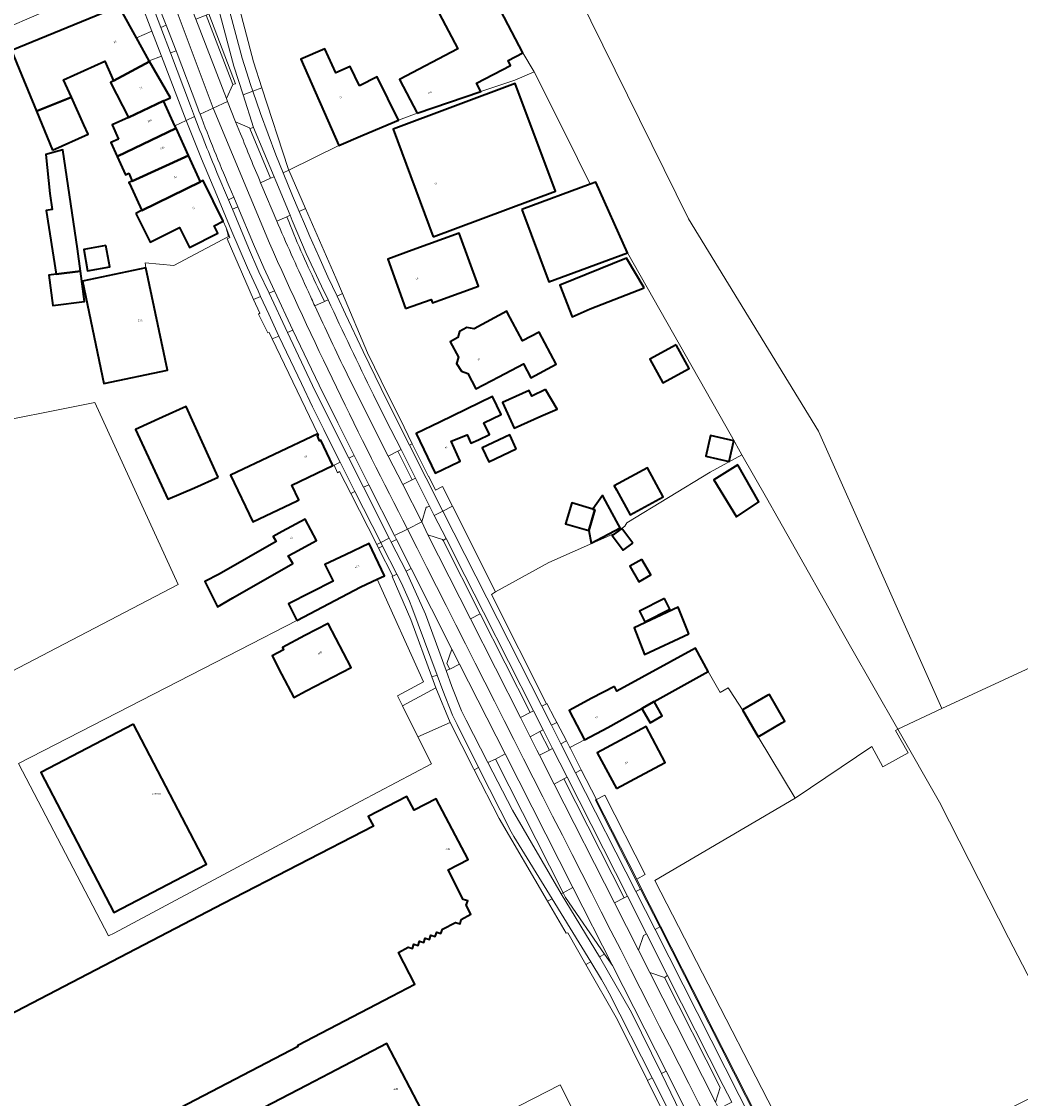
# Model space of a CAD drawing. Header units: metres. Extents: x 197700 to 204338, y 317132 to 325229.
# Tile 22 of 256: x 198759 to 198950, y 318695 to 318902. Entities that reach past the tile are written whole.
import ezdxf
from ezdxf.enums import TextEntityAlignment as Align

# ---------------------------------------------------------------- set-up
doc = ezdxf.new("R2010")
doc.units = ezdxf.units.M
for name, color, linetype, lineweight in [('B-WE-GR-BEPLANTING_CULTUUR_HEESTERS-GV', 90, 'Continuous', 18), ('B-WE-GR-FRUITTEELT-GV', 40, 'Continuous', 13), ('B-WE-GR-GRAS-GV', 60, 'Continuous', 13), ('B-WE-IE-TERREINAFSCHEIDING_KUNSTMATIG_HEKWERK-G', 20, 'IE-TERREINAFSCHEIDING-KUNSTMATIG', 18), ('B-WE-OG-BEBOUWING-GV', 7, 'Continuous', 35), ('B-WE-OG-BEBOUWING-T18', 10, 'Continuous', 18), ('B-WE-OG-TERREIN_ERF-GV', 7, 'Continuous', 18), ('B-WE-VH-VERHARDING_ASFALT-GV', 252, 'Continuous', 18), ('B-WE-VH-VERHARDING_BETONSTRAATSTEEN-GV', 252, 'Continuous', 18), ('B-WE-VH-VERHARDING_GESLOTEN-GV', 252, 'Continuous', 18), ('B-WE-VH-VERHARDING_OPEN-GV', 252, 'Continuous', 18), ('B-WE-VH-VERHARDING_TEGEL-GV', 252, 'Continuous', 18)]:
    doc.layers.add(name, color=color, linetype=linetype, lineweight=lineweight)
doc.styles.add('NLCS-ISO-M200-T18', font='NLCS-ISO.ttf', dxfattribs={"height": 0.36})
doc.linetypes.add('IE-TERREINAFSCHEIDING-KUNSTMATIG', pattern='A,4,[82,NLCS.SHX,S=0.75,R=90,X=0,Y=0],4,-2', length=10)

msp = doc.modelspace()

# ---------------------------------------------------------------- linework, layer by layer
at = {"layer": 'B-WE-GR-BEPLANTING_CULTUUR_HEESTERS-GV'}
for points in [[(198784.564, 318906.689), (198783.583, 318906.319), (198785.615, 318900.899), (198786.635, 318901.336)], [(198802.649, 318881.649), (198802.72, 318881.479), (198803.409, 318881.722), (198801.402, 318887.943), (198799.627, 318893.444), (198796.758, 318904.276), (198794.847, 318903.5), (198799.929, 318890.095), (198799.639, 318889.986), (198799.413, 318889.974), (198798.202, 318887.288), (198798.433, 318886.693), (198799.963, 318882.76)], [(198800.406, 318866.47), (198799.369, 318866.024), (198802.473, 318858.641), (198804.446, 318854.045), (198806.382, 318849.917), (198807.453, 318850.351), (198805.409, 318854.771), (198803.429, 318859.339)], [(198810.921, 318842.814), (198809.893, 318842.378), (198814.727, 318832.192), (198818.301, 318824.992), (198821.687, 318818.282), (198822.674, 318818.774), (198819.556, 318825.024), (198815.984, 318832.254)], [(198830.448, 318803.423), (198825.505, 318813.184), (198824.497, 318812.689), (198829.428, 318802.906), (198829.79, 318802.189), (198830.819, 318802.69)], [(198839.739, 318802.507), (198840.33, 318802.838), (198838.053, 318807.276), (198837.124, 318809.085), (198836.715, 318808.893), (198836.492, 318808.855), (198835.649, 318806.058), (198836.85, 318803.602), (198839.637, 318802.708)], [(198836.352, 318788.352), (198840.316, 318777.577), (198841.057, 318777.801), (198840.492, 318778.918), (198841.408, 318781.664), (198833.653, 318797.093), (198832.645, 318796.583)], [(198853.025, 318750.748), (198862.388, 318734.714), (198862.796, 318734.927), (198849.766, 318760.575), (198848.349, 318759.91)], [(198882.198, 318718.671), (198882.79, 318719.043), (198878.772, 318727.04), (198878.153, 318726.706), (198877.241, 318723.883), (198879.4, 318719.636)], [(198872.227, 318720.985), (198870.72, 318723.173), (198869.753, 318722.63), (198875.865, 318711.945), (198881.623, 318700.284), (198882.488, 318700.715)]]:
    msp.add_lwpolyline(points, close=True, dxfattribs=at)
for points in [[(198793.146, 318884.278), (198792.936, 318884.827), (198792.725, 318885.382), (198788.545, 318896.399), (198787.462, 318895.994), (198791.311, 318885.832), (198791.699, 318884.812), (198792.089, 318883.795)], [(198796.4, 318873.088), (198798.612, 318867.825), (198799.604, 318868.363)], [(198799.604, 318868.363), (198798.743, 318870.393)]]:
    msp.add_lwpolyline(points, dxfattribs=at)
for points in [[(198792.089, 318883.795, 0.0075129), (198796.4, 318873.088)], [(198798.743, 318870.393, -0.0088939), (198793.146, 318884.278)]]:
    msp.add_lwpolyline(points, format="xyb", dxfattribs=at)
at = {"layer": 'B-WE-GR-FRUITTEELT-GV'}
msp.add_lwpolyline([(198752.539, 318775.071), (198788.955, 318794.075), (198772.966, 318828.984), (198749.19, 318824.212)], close=True, dxfattribs=at)
at = {"layer": 'B-WE-GR-GRAS-GV'}
for points in [[(198836.293, 319102.72), (198776.394, 319078.033), (198771.745, 319076.117), (198751.306, 319065.6), (198786.678, 318972.495), (198802.727, 318985.177), (198804.736, 318988.525), (198815.799, 318992.376), (198844.08, 318938.927), (198850.194, 318938.456), (198851.652, 318935.499), (198886.8, 318864.205), (198911.694, 318823.468), (198935.378, 318770.25), (199017.754, 318808.356), (198937.21, 318976.302), (198908.469, 319036.231), (198875.727, 319112.034)], [(198953.535, 318715.895), (198948.168, 318726.297), (198934.923, 318752.309), (198926.897, 318766.327), (198926.499, 318766.058), (198928.884, 318761.733), (198924.077, 318759.083), (198921.935, 318762.968), (198907.271, 318753.043), (198880.362, 318737.286), (198912.236, 318675.263), (198960.484, 318699.652), (198959.922, 318701.001), (198961.65, 318701.817)]]:
    msp.add_lwpolyline(points, close=True, dxfattribs=at)
at = {"layer": 'B-WE-IE-TERREINAFSCHEIDING_KUNSTMATIG_HEKWERK-G'}
for points in [[(198855.066, 318896.015), (198857.211, 318892.346)], [(198853.479, 318890.746), (198857.211, 318892.346)], [(198857.211, 318892.346), (198863.056, 318880.655)], [(198846.988, 318888.571), (198853.479, 318890.746)], [(198831.19, 318883.115), (198834.777, 318884.444)], [(198863.056, 318880.655), (198867.952, 318870.85)], [(198810.184, 318873.495), (198819.751, 318878.227)], [(198788.126, 318855.249), (198798.606, 318860.817)], [(198798.606, 318860.817), (198798.156, 318862.476)], [(198875.091, 318857.634), (198895.035, 318822.467)], [(198782.783, 318854.79), (198782.638, 318855.738)], [(198782.638, 318855.738), (198788.126, 318855.249)], [(198895.035, 318822.467), (198897.03, 318818.939)], [(198897.03, 318818.939), (198901.723, 318810.642)], [(198901.723, 318810.642), (198903.964, 318806.681)], [(198935.378, 318770.25), (199017.754, 318808.356)], [(198903.964, 318806.681), (198917.829, 318782.167)], [(198835.965, 318775.355), (198827.13, 318795.061)], [(198800.757, 318781.494), (198811.735, 318787.142)], [(198758.369, 318759.72), (198800.757, 318781.494)], [(198926.897, 318766.327), (198917.829, 318782.167)], [(198830.997, 318772.689), (198835.965, 318775.355)], [(198831.956, 318770.771), (198830.997, 318772.689)], [(198834.919, 318764.847), (198831.956, 318770.771)], [(198926.897, 318766.327), (198935.378, 318770.25)], [(198926.897, 318766.327), (198934.923, 318752.309)], [(198837.504, 318759.678), (198834.919, 318764.847)], [(198823.961, 318752.483), (198837.504, 318759.678)], [(198776.676, 318727.204), (198823.961, 318752.483)], [(198934.923, 318752.309), (198948.168, 318726.297)], [(198948.168, 318726.297), (198953.535, 318715.895)], [(198839.23, 318686.292), (198862.192, 318698.108)], [(198862.192, 318698.108), (198869.33, 318683.955)]]:
    msp.add_lwpolyline(points, dxfattribs=at)
at = {"layer": 'B-WE-OG-BEBOUWING-GV'}
for points in [[(198834.777, 318884.444), (198846.988, 318888.571), (198846.152, 318890.174), (198852.691, 318893.588), (198852.247, 318894.543), (198855.066, 318896.015), (198848.643, 318908.316), (198848.221, 318908.173), (198846.694, 318911.454), (198837.198, 318907.033), (198842.561, 318896.763), (198831.39, 318890.93)], [(198768.515, 318887.489), (198767.004, 318890.86), (198774.913, 318894.405), (198776.59, 318890.665), (198783.461, 318894.368), (198783.406, 318894.464), (198780.963, 318898.906), (198778.037, 318904.227), (198777.647, 318904.937), (198777.141, 318904.729), (198756.995, 318896.447), (198758.896, 318891.822), (198761.782, 318884.8)], [(198823.738, 318889.717), (198821.922, 318893.424), (198819.211, 318892.188), (198817.076, 318896.794), (198812.496, 318894.788), (198819.751, 318878.227), (198824.331, 318880.233), (198831.19, 318883.115), (198827.141, 318891.383)], [(198787.467, 318887.374), (198783.461, 318894.368), (198776.59, 318890.665), (198775.978, 318890.353), (198779.433, 318883.593), (198786.17, 318886.78)], [(198837.874, 318860.742), (198861.288, 318869.504), (198853.577, 318890.109), (198830.163, 318881.346)], [(198764.849, 318877.338), (198771.69, 318880.405), (198770.891, 318882.188), (198768.515, 318887.489), (198761.782, 318884.8)], [(198777.518, 318879.458), (198776.066, 318878.808), (198777.258, 318876.148), (198788.563, 318881.541), (198788.332, 318882.046), (198786.17, 318886.78), (198779.433, 318883.593), (198776.295, 318882.186)], [(198779.484, 318872.923), (198780.152, 318871.431), (198790.932, 318876.356), (198788.563, 318881.541), (198777.258, 318876.148), (198778.849, 318872.599)], [(198769.652, 318858.399), (198766.824, 318877.402), (198763.582, 318876.49), (198764.349, 318869.007), (198764.777, 318865.945), (198763.643, 318865.783), (198765.595, 318853.557), (198770.211, 318854.172)], [(198780.152, 318871.431), (198779.5, 318871.14), (198779.603, 318870.938), (198781.983, 318865.785), (198793.247, 318871.287), (198790.932, 318876.356)], [(198780.85, 318865.211), (198781.372, 318864.166), (198783.609, 318859.695), (198789.242, 318862.513), (198791.144, 318858.712), (198796.566, 318861.425), (198795.851, 318862.855), (198797.598, 318863.729), (198793.74, 318871.531), (198793.247, 318871.287), (198781.983, 318865.785), (198781.671, 318865.631)], [(198854.864, 318865.97), (198860.022, 318852.086), (198875.091, 318857.634), (198869.021, 318871.215), (198867.952, 318870.85)], [(198832.573, 318846.961), (198837.483, 318848.732), (198837.714, 318848.093), (198839.125, 318848.601), (198846.56, 318851.278), (198842.856, 318861.412), (198833.848, 318858.164), (198829.144, 318856.468)], [(198775.118, 318859.086), (198770.847, 318858.306), (198771.6, 318854.179), (198775.871, 318854.958)], [(198878.292, 318850.924), (198874.928, 318856.633), (198862.104, 318851.467), (198864.509, 318845.401), (198867.937, 318846.895)], [(198770.593, 318852.22), (198774.729, 318832.597), (198786.919, 318835.166), (198782.783, 318854.79)], [(198765.595, 318853.557), (198764.133, 318853.362), (198764.901, 318847.55), (198770.981, 318848.354), (198770.211, 318854.172)], [(198850.447, 318833.883), (198855.173, 318836.344), (198856.567, 318833.705), (198861.428, 318836.275), (198858.167, 318842.445), (198854.964, 318840.753), (198852.109, 318846.155), (198851.947, 318846.462), (198845.679, 318843.062), (198844.324, 318843.35), (198842.914, 318842.545), (198842.602, 318841.393), (198841.092, 318840.574), (198842.699, 318837.654), (198842.32, 318836.445), (198843.259, 318834.937), (198844.467, 318834.542), (198846.013, 318831.574)], [(198884.413, 318840.027), (198879.39, 318837.294), (198881.874, 318832.728), (198886.898, 318835.461)], [(198839.114, 318825.208), (198834.574, 318823.012), (198838.257, 318815.397), (198842.758, 318817.575), (198843.031, 318817.707), (198841.296, 318821.529), (198844.358, 318822.76), (198845.077, 318821.168), (198846.505, 318821.82), (198848.662, 318822.839), (198847.586, 318825.062), (198850.86, 318826.646), (198849.195, 318830.086)], [(198859.403, 318831.437), (198856.757, 318830.18), (198856.259, 318831.284), (198851.148, 318828.976), (198853.371, 318824.055), (198858.481, 318826.363), (198861.586, 318827.667)], [(198796.642, 318814.642), (198790.515, 318828.217), (198785.957, 318826.16), (198780.788, 318823.75), (198786.958, 318810.44), (198792.085, 318812.585)], [(198815.886, 318822.662), (198815.747, 318822.956), (198798.995, 318815.034), (198803.29, 318806.051), (198811.775, 318810.122), (198812.091, 318810.273), (198810.762, 318813.103), (198818.625, 318816.871), (198816.329, 318821.726), (198816.085, 318821.61), (198815.642, 318822.547)], [(198853.758, 318820.092), (198852.534, 318822.772), (198847.238, 318820.27), (198848.519, 318817.557)], [(198893.501, 318822.045), (198891.025, 318822.592), (198890.15, 318818.635), (198894.605, 318817.65), (198894.977, 318819.332), (198895.48, 318821.607)], [(198872.997, 318812.173), (198875.582, 318807.422), (198881.944, 318810.883), (198878.938, 318816.408), (198872.576, 318812.946)], [(198896.273, 318816.969), (198891.634, 318814.131), (198895.996, 318807.002), (198900.27, 318809.883)], [(198867.677, 318804.382), (198868.859, 318808.368), (198868.456, 318808.488), (198864.416, 318809.687), (198863.233, 318805.7)], [(198867.677, 318804.382), (198868.157, 318801.987), (198873.695, 318804.937), (198873.382, 318805.509), (198870.485, 318810.806), (198870.321, 318811.107), (198868.456, 318808.488), (198868.859, 318808.368)], [(198799.416, 318791.474), (198810.912, 318798.073), (198810.072, 318799.554), (198811.102, 318800.108), (198815.5, 318802.474), (198813.294, 318806.574), (198808.891, 318804.205), (198807.153, 318803.27), (198807.716, 318802.288), (198796.804, 318796.025), (198794.102, 318794.651), (198796.489, 318789.794)], [(198876.096, 318801.963), (198874.045, 318804.784), (198872.188, 318803.433), (198874.239, 318800.613)], [(198811.735, 318787.142), (198824.002, 318793.573), (198827.13, 318795.061), (198828.517, 318795.72), (198825.585, 318801.889), (198821.069, 318799.742), (198817.092, 318797.851), (198818.701, 318794.693), (198810.116, 318790.319)], [(198877.873, 318798.871), (198875.551, 318797.536), (198877.246, 318794.587), (198879.568, 318795.922)], [(198882.177, 318791.365), (198877.388, 318788.92), (198878.419, 318786.9), (198883.209, 318789.345)], [(198886.83, 318784.616), (198884.839, 318789.73), (198876.363, 318785.741), (198878.354, 318780.626)], [(198808.798, 318776.834), (198811.114, 318772.403), (198813.528, 318773.665), (198822.113, 318778.153), (198817.688, 318786.569), (198813.263, 318784.242), (198808.936, 318781.967), (198809.166, 318781.525), (198806.949, 318780.372)], [(198872.58, 318774.502), (198868.29, 318772.222), (198863.897, 318769.888), (198866.887, 318764.262), (198871.302, 318766.608), (198877.878, 318770.282), (198880.211, 318771.585), (198890.592, 318777.384), (198888.146, 318781.844), (198873.084, 318773.583)], [(198897.144, 318769.986), (198900.13, 318764.842), (198904.718, 318767.505), (198905.287, 318767.836), (198902.301, 318772.98), (198902.028, 318772.822)], [(198877.878, 318770.282), (198879.425, 318767.543), (198881.757, 318768.846), (198880.211, 318771.585)], [(198780.38, 318767.274), (198762.619, 318758.017), (198776.636, 318731.141), (198794.389, 318740.397)], [(198872.964, 318754.928), (198877.372, 318757.287), (198882.323, 318759.937), (198878.693, 318766.785), (198873.715, 318764.12), (198869.307, 318761.76)], [(198844.403, 318676.345), (198839.23, 318686.292), (198828.985, 318705.994), (198817.992, 318700.277), (198813.556, 318697.969), (198797.204, 318689.466), (198810.316, 318664.254), (198812.623, 318659.818), (198833.412, 318670.629)]]:
    msp.add_lwpolyline(points, close=True, dxfattribs=at)
msp.add_lwpolyline([(198784.759, 318691.289), (198811.986, 318705.498), (198811.889, 318705.7), (198829.901, 318715.084), (198834.338, 318717.389), (198831.168, 318723.49), (198833.031, 318724.514), (198833.854, 318724.251), (198834.156, 318725.072), (198834.941, 318724.82), (198835.224, 318725.661), (198836.05, 318725.388), (198836.327, 318726.226), (198837.156, 318725.958), (198837.424, 318726.794), (198838.234, 318726.533), (198838.523, 318727.365), (198839.344, 318727.093), (198839.626, 318727.932), (198842.144, 318729.215), (198842.991, 318728.979), (198843.227, 318729.827), (198845.096, 318730.79), (198844.196, 318732.533), (198844.465, 318733.39), (198843.626, 318733.654), (198840.704, 318739.302), (198844.528, 318741.285), (198838.45, 318752.963), (198834.184, 318750.753), (198832.795, 318753.404), (198825.401, 318749.547), (198826.4, 318747.707), (198797.63, 318732.875), (198734.926, 318700.187)], dxfattribs=at)
at = {"layer": 'B-WE-OG-TERREIN_ERF-GV'}
for points in [[(198848.643, 318908.316), (198855.066, 318896.015), (198857.211, 318892.346), (198863.056, 318880.655), (198867.952, 318870.85), (198869.021, 318871.215), (198875.091, 318857.634), (198895.035, 318822.467), (198897.03, 318818.939), (198901.723, 318810.642), (198903.964, 318806.681), (198917.829, 318782.167), (198926.897, 318766.327), (198935.378, 318770.25), (198911.694, 318823.468), (198886.8, 318864.205), (198851.652, 318935.499), (198845.772, 318932.695), (198837.869, 318928.863), (198838.107, 318928.41)], [(198852.691, 318893.588), (198846.152, 318890.174), (198846.988, 318888.571), (198853.479, 318890.746), (198857.211, 318892.346), (198855.066, 318896.015), (198852.247, 318894.543)], [(198846.988, 318888.571), (198834.777, 318884.444), (198831.19, 318883.115), (198824.331, 318880.233), (198819.751, 318878.227), (198810.184, 318873.495), (198813.385, 318866.164), (198819.204, 318852.836), (198820.472, 318849.835), (198825.26, 318838.501), (198826.589, 318835.708), (198827.885, 318833.077), (198832.288, 318824.197), (198833.837, 318821.053), (198836.952, 318814.729), (198837.033, 318814.734), (198838.293, 318812.144), (198839.615, 318812.862), (198841.536, 318809.041), (198849.796, 318792.608), (198860.013, 318798.234), (198872.842, 318803.977), (198874.594, 318805.218), (198874.947, 318805.881), (198890.958, 318815.613), (198897.03, 318818.939), (198895.035, 318822.467), (198875.091, 318857.634), (198860.022, 318852.086), (198854.864, 318865.97), (198867.952, 318870.85), (198863.056, 318880.655), (198857.211, 318892.346), (198853.479, 318890.746)], [(198861.288, 318869.504), (198837.874, 318860.742), (198830.163, 318881.346), (198853.577, 318890.109)], [(198837.483, 318848.732), (198832.573, 318846.961), (198829.144, 318856.468), (198833.848, 318858.164), (198842.856, 318861.412), (198846.56, 318851.278), (198839.125, 318848.601), (198837.714, 318848.093)], [(198775.118, 318859.086), (198775.871, 318854.958), (198771.6, 318854.179), (198770.847, 318858.306)], [(198874.928, 318856.633), (198878.292, 318850.924), (198867.937, 318846.895), (198864.509, 318845.401), (198862.104, 318851.467)], [(198774.729, 318832.597), (198770.593, 318852.22), (198782.783, 318854.79), (198786.919, 318835.166)], [(198770.211, 318854.172), (198770.981, 318848.354), (198764.901, 318847.55), (198764.133, 318853.362), (198765.595, 318853.557)], [(198855.173, 318836.344), (198850.447, 318833.883), (198846.013, 318831.574), (198844.467, 318834.542), (198843.259, 318834.937), (198842.32, 318836.445), (198842.699, 318837.654), (198841.092, 318840.574), (198842.602, 318841.393), (198842.914, 318842.545), (198844.324, 318843.35), (198845.679, 318843.062), (198851.947, 318846.462), (198852.109, 318846.155), (198854.964, 318840.753), (198858.167, 318842.445), (198861.428, 318836.275), (198856.567, 318833.705)], [(198884.413, 318840.027), (198886.898, 318835.461), (198881.874, 318832.728), (198879.39, 318837.294)], [(198834.574, 318823.012), (198839.114, 318825.208), (198849.195, 318830.086), (198850.86, 318826.646), (198847.586, 318825.062), (198848.662, 318822.839), (198846.505, 318821.82), (198845.077, 318821.168), (198844.358, 318822.76), (198841.296, 318821.529), (198843.031, 318817.707), (198842.758, 318817.575), (198838.257, 318815.397)], [(198859.403, 318831.437), (198861.586, 318827.667), (198858.481, 318826.363), (198853.371, 318824.055), (198851.148, 318828.976), (198856.259, 318831.284), (198856.757, 318830.18)], [(198788.955, 318794.075), (198752.539, 318775.071), (198749.19, 318824.212), (198772.966, 318828.984)], [(198790.515, 318828.217), (198796.642, 318814.642), (198792.085, 318812.585), (198786.958, 318810.44), (198780.788, 318823.75), (198785.957, 318826.16)], [(198853.758, 318820.092), (198848.519, 318817.557), (198847.238, 318820.27), (198852.534, 318822.772)], [(198893.501, 318822.045), (198895.48, 318821.607), (198894.977, 318819.332), (198894.605, 318817.65), (198890.15, 318818.635), (198891.025, 318822.592)], [(198868.29, 318772.222), (198872.58, 318774.502), (198873.084, 318773.583), (198888.146, 318781.844), (198890.592, 318777.384), (198892.864, 318773.306), (198894.398, 318774.251), (198894.792, 318773.67), (198897.144, 318769.986), (198902.028, 318772.822), (198902.301, 318772.98), (198905.287, 318767.836), (198904.718, 318767.505), (198900.13, 318764.842), (198907.271, 318753.043), (198921.935, 318762.968), (198924.077, 318759.083), (198928.884, 318761.733), (198926.499, 318766.058), (198926.897, 318766.327), (198917.829, 318782.167), (198903.964, 318806.681), (198901.723, 318810.642), (198897.03, 318818.939), (198890.958, 318815.613), (198874.947, 318805.881), (198874.594, 318805.218), (198872.842, 318803.977), (198860.013, 318798.234), (198849.796, 318792.608), (198849.017, 318792.131), (198859.584, 318771.171), (198859.644, 318771.227), (198861.127, 318768.436), (198861.57, 318767.587), (198863.42, 318764.041), (198864.07, 318762.796), (198866.887, 318764.262), (198863.897, 318769.888)], [(198872.997, 318812.173), (198872.576, 318812.946), (198878.938, 318816.408), (198881.944, 318810.883), (198875.582, 318807.422)], [(198896.273, 318816.969), (198900.27, 318809.883), (198895.996, 318807.002), (198891.634, 318814.131)], [(198868.456, 318808.488), (198870.321, 318811.107), (198870.485, 318810.806), (198873.382, 318805.509), (198873.695, 318804.937), (198868.157, 318801.987), (198867.677, 318804.382), (198863.233, 318805.7), (198864.416, 318809.687)], [(198810.912, 318798.073), (198799.416, 318791.474), (198796.489, 318789.794), (198794.102, 318794.651), (198796.804, 318796.025), (198807.716, 318802.288), (198807.153, 318803.27), (198808.891, 318804.205), (198813.294, 318806.574), (198815.5, 318802.474), (198811.102, 318800.108), (198810.072, 318799.554)], [(198876.096, 318801.963), (198874.239, 318800.613), (198872.188, 318803.433), (198874.045, 318804.784)], [(198877.873, 318798.871), (198879.568, 318795.922), (198877.246, 318794.587), (198875.551, 318797.536)], [(198824.002, 318793.573), (198811.735, 318787.142), (198800.757, 318781.494), (198758.369, 318759.72), (198775.633, 318726.646), (198776.676, 318727.204), (198823.961, 318752.483), (198837.504, 318759.678), (198834.919, 318764.847), (198831.956, 318770.771), (198830.997, 318772.689), (198835.965, 318775.355), (198827.13, 318795.061)], [(198882.177, 318791.365), (198883.209, 318789.345), (198878.419, 318786.9), (198877.388, 318788.92)], [(198884.839, 318789.73), (198886.83, 318784.616), (198878.354, 318780.626), (198876.363, 318785.741)], [(198811.114, 318772.403), (198808.798, 318776.834), (198806.949, 318780.372), (198809.166, 318781.525), (198808.936, 318781.967), (198813.263, 318784.242), (198817.688, 318786.569), (198822.113, 318778.153), (198813.528, 318773.665)], [(198762.619, 318758.017), (198780.38, 318767.274), (198794.389, 318740.397), (198776.636, 318731.141)], [(198877.372, 318757.287), (198872.964, 318754.928), (198869.307, 318761.76), (198873.715, 318764.12), (198878.693, 318766.785), (198882.323, 318759.937)], [(198869.132, 318752.83), (198869.113, 318752.816), (198876.87, 318737.516), (198878.485, 318738.406), (198870.757, 318753.649)], [(198839.23, 318686.292), (198844.403, 318676.345), (198833.412, 318670.629), (198812.623, 318659.818), (198810.316, 318664.254), (198797.204, 318689.466), (198813.556, 318697.969), (198817.992, 318700.277), (198828.985, 318705.994)]]:
    msp.add_lwpolyline(points, close=True, dxfattribs=at)
for points in [[(198758.369, 318759.72), (198800.757, 318781.494), (198811.735, 318787.142), (198810.116, 318790.319), (198818.701, 318794.693), (198817.092, 318797.851), (198821.069, 318799.742), (198825.585, 318801.889), (198828.517, 318795.72), (198827.13, 318795.061), (198835.965, 318775.355), (198830.997, 318772.689), (198831.956, 318770.771), (198838.344, 318774.222), (198837.564, 318776.356), (198833.545, 318787.349), (198829.97, 318795.574), (198830.135, 318795.646), (198827.389, 318801.02), (198827.043, 318801.697), (198822.042, 318811.483), (198819.884, 318815.705), (198819.496, 318815.493), (198818.839, 318816.93), (198818.625, 318816.871), (198810.762, 318813.103), (198812.091, 318810.273), (198811.775, 318810.122), (198803.29, 318806.051), (198798.995, 318815.034), (198815.747, 318822.956), (198806.998, 318841.15), (198806.394, 318842.404), (198806.161, 318842.314), (198804.37, 318845.912), (198804.596, 318846.061), (198803.431, 318848.721), (198798.336, 318860.354), (198798.868, 318860.624), (198798.156, 318862.476), (198797.598, 318863.729), (198795.851, 318862.855), (198796.566, 318861.425), (198791.144, 318858.712), (198789.242, 318862.513), (198783.609, 318859.695), (198781.372, 318864.166), (198780.85, 318865.211), (198781.671, 318865.631), (198781.983, 318865.785), (198779.603, 318870.938), (198779.5, 318871.14), (198780.152, 318871.431), (198779.484, 318872.923), (198778.849, 318872.599), (198777.258, 318876.148), (198776.066, 318878.808), (198777.518, 318879.458), (198776.295, 318882.186), (198779.433, 318883.593), (198775.978, 318890.353), (198776.59, 318890.665), (198774.913, 318894.405), (198767.004, 318890.86), (198768.515, 318887.489), (198770.891, 318882.188), (198771.69, 318880.405), (198764.849, 318877.338), (198761.782, 318884.8), (198758.896, 318891.822)], [(198912.236, 318675.263), (198880.362, 318737.286), (198907.271, 318753.043), (198900.13, 318764.842), (198897.144, 318769.986), (198894.792, 318773.67), (198894.398, 318774.251), (198892.864, 318773.306), (198890.592, 318777.384), (198880.211, 318771.585), (198881.757, 318768.846), (198879.425, 318767.543), (198877.878, 318770.282), (198871.302, 318766.608), (198866.887, 318764.262), (198864.07, 318762.796), (198864.102, 318762.734), (198866.243, 318758.519), (198869.132, 318752.83), (198870.757, 318753.649), (198878.485, 318738.406), (198876.87, 318737.516), (198877.354, 318736.561), (198910.16, 318671.856)], [(198882.567, 318691.543), (198878.921, 318698.938), (198873.201, 318710.537), (198867.131, 318721.157), (198863.64, 318727.264), (198863.375, 318727.169), (198859.756, 318733.316), (198850.499, 318749.136), (198845.685, 318758.494), (198845.567, 318758.724), (198841.089, 318767.56), (198834.919, 318764.847), (198837.504, 318759.678), (198823.961, 318752.483), (198776.676, 318727.204), (198775.633, 318726.646), (198758.369, 318759.72)], [(198734.926, 318700.187), (198797.63, 318732.875), (198826.4, 318747.707), (198825.401, 318749.547), (198832.795, 318753.404), (198834.184, 318750.753), (198838.45, 318752.963), (198844.528, 318741.285), (198840.704, 318739.302), (198843.626, 318733.654), (198844.465, 318733.39), (198844.196, 318732.533), (198845.096, 318730.79), (198843.227, 318729.827), (198842.991, 318728.979), (198842.144, 318729.215), (198839.626, 318727.932), (198839.344, 318727.093), (198838.523, 318727.365), (198838.234, 318726.533), (198837.424, 318726.794), (198837.156, 318725.958), (198836.327, 318726.226), (198836.05, 318725.388), (198835.224, 318725.661), (198834.941, 318724.82), (198834.156, 318725.072), (198833.854, 318724.251), (198833.031, 318724.514), (198831.168, 318723.49), (198834.338, 318717.389), (198829.901, 318715.084), (198811.889, 318705.7), (198811.986, 318705.498), (198784.759, 318691.289)], [(198910.16, 318671.856), (198877.354, 318736.561), (198876.87, 318737.516), (198869.113, 318752.816), (198868.971, 318752.713), (198877.621, 318735.635), (198881.296, 318728.381), (198900.127, 318691.205)]]:
    msp.add_lwpolyline(points, dxfattribs=at)
at = {"layer": 'B-WE-VH-VERHARDING_ASFALT-GV'}
for points in [[(198758.957, 318973.263), (198764.742, 318958.455), (198767.777, 318950.671), (198771.325, 318941.572), (198775.416, 318931.078), (198781.002, 318916.188), (198781.687, 318914.488), (198784.564, 318906.689), (198786.635, 318901.336), (198788.545, 318896.399), (198792.725, 318885.382), (198792.936, 318884.827), (198793.146, 318884.278), (198795.673, 318885.432), (198779.403, 318928.949)], [(198779.403, 318928.949), (198795.673, 318885.432), (198798.433, 318886.693), (198798.202, 318887.288), (198792.354, 318902.445), (198789.08, 318910.93), (198789.033, 318911.06), (198785.993, 318919.406), (198785.526, 318920.688)], [(198800.936, 318880.485), (198799.963, 318882.76), (198798.433, 318886.693), (198795.673, 318885.432)], [(198806.46, 318859.493), (198795.673, 318885.432), (198793.146, 318884.278)], [(198795.673, 318885.432), (198806.46, 318859.493)], [(198808.125, 318863.067), (198807.853, 318863.719), (198805.014, 318870.536), (198804.771, 318871.103)], [(198798.743, 318870.393), (198799.604, 318868.363), (198800.406, 318866.47), (198803.429, 318859.339), (198805.409, 318854.771), (198807.453, 318850.351), (198810.921, 318842.814), (198815.984, 318832.254), (198819.556, 318825.024), (198822.674, 318818.774), (198825.505, 318813.184)], [(198832.925, 318804.678), (198835.649, 318806.058), (198832.012, 318813.208), (198829.224, 318818.69), (198825.295, 318826.415), (198821.352, 318834.391)], [(198825.505, 318813.184), (198830.448, 318803.423), (198832.925, 318804.678)], [(198892.595, 318693.467), (198891.946, 318694.736), (198879.4, 318719.636), (198877.241, 318723.883), (198872.619, 318732.977), (198861.043, 318755.756), (198858.234, 318761.285), (198857.724, 318762.288), (198856.427, 318764.854), (198854.579, 318768.512), (198845.014, 318787.444), (198836.85, 318803.602), (198835.649, 318806.058), (198832.925, 318804.678)], [(198832.925, 318804.678), (198830.448, 318803.423), (198830.819, 318802.69), (198833.653, 318797.093), (198841.408, 318781.664), (198842.878, 318778.769), (198851.619, 318761.56), (198864.647, 318735.91), (198872.227, 318720.985), (198882.488, 318700.715), (198886.2, 318693.383), (198887.293, 318691.223)]]:
    msp.add_lwpolyline(points, dxfattribs=at)
msp.add_lwpolyline([(198753.751, 318895.307), (198756.995, 318896.447), (198777.141, 318904.729), (198775.484, 318909.026), (198764.533, 318904.425), (198752.893, 318899.471), (198735.301, 318891.899), (198735.528, 318891.459), (198714.169, 318882.224), (198714.692, 318881.06), (198713.587, 318880.409), (198714.286, 318878.239), (198720.369, 318880.918), (198726.451, 318883.597), (198736.938, 318888.442), (198748.213, 318893.362)], close=True, dxfattribs=at)
for points in [[(198793.146, 318884.278, 0.0088939), (198798.743, 318870.393)], [(198804.771, 318871.103, -0.0074549), (198800.936, 318880.485)], [(198813.942, 318850.162, -0.0045963), (198808.125, 318863.067)], [(198806.46, 318859.493, 0.0143933), (198832.925, 318804.678)], [(198832.925, 318804.678, -0.0143933), (198806.46, 318859.493)], [(198815.151, 318847.484, -0.0017708), (198813.942, 318850.162)], [(198821.352, 318834.391, -0.0076894), (198815.151, 318847.484)], [(198832.925, 318804.678, 0.0014612), (198892.478, 318687.328)], [(198892.478, 318687.328, -0.0014612), (198832.925, 318804.678)]]:
    msp.add_lwpolyline(points, format="xyb", dxfattribs=at)
at = {"layer": 'B-WE-VH-VERHARDING_BETONSTRAATSTEEN-GV'}
for points in [[(198794.347, 318903.254), (198792.354, 318902.445), (198798.202, 318887.288), (198799.413, 318889.974)], [(198788.545, 318896.399), (198786.635, 318901.336), (198785.615, 318900.899), (198787.462, 318895.994)], [(198806.681, 318871.947), (198804.771, 318871.103), (198805.014, 318870.536), (198807.853, 318863.719), (198809.765, 318864.563), (198810.432, 318864.858), (198807.663, 318871.486), (198807.349, 318872.242)], [(198809.893, 318842.378), (198810.921, 318842.814), (198807.453, 318850.351), (198806.382, 318849.917)], [(198833.833, 318814.141), (198831.07, 318819.635), (198829.224, 318818.69), (198832.012, 318813.208)], [(198822.674, 318818.774), (198821.687, 318818.282), (198824.497, 318812.689), (198825.505, 318813.184)], [(198837.124, 318809.085), (198834.445, 318814.454), (198833.833, 318814.141), (198832.012, 318813.208), (198835.649, 318806.058), (198836.492, 318808.855), (198836.715, 318808.893)], [(198845.014, 318787.444), (198846.872, 318788.431), (198839.739, 318802.507), (198839.637, 318802.708), (198836.85, 318803.602)], [(198829.79, 318802.189), (198832.645, 318796.583), (198833.653, 318797.093), (198830.819, 318802.69)], [(198854.579, 318768.512), (198856.46, 318769.511), (198846.872, 318788.431), (198845.014, 318787.444)], [(198840.492, 318778.918), (198841.057, 318777.801), (198842.878, 318778.769), (198841.408, 318781.664)], [(198851.619, 318761.56), (198842.878, 318778.769), (198841.057, 318777.801), (198840.316, 318777.577), (198841.453, 318774.513), (198843.303, 318769.829), (198844.143, 318767.997), (198848.349, 318759.91), (198849.766, 318760.575)], [(198856.46, 318769.511), (198854.579, 318768.512), (198856.427, 318764.854), (198858.313, 318765.856), (198858.91, 318766.174), (198857.058, 318769.829)], [(198860.121, 318762.287), (198858.313, 318765.856), (198856.427, 318764.854), (198857.724, 318762.288), (198858.234, 318761.285)], [(198863.527, 318757.076), (198860.72, 318762.606), (198860.121, 318762.287), (198858.234, 318761.285), (198861.043, 318755.756), (198862.924, 318756.756)], [(198862.796, 318734.927), (198864.647, 318735.91), (198851.619, 318761.56), (198849.766, 318760.575)], [(198861.043, 318755.756), (198872.619, 318732.977), (198874.475, 318733.963), (198862.924, 318756.756)], [(198869.753, 318722.63), (198870.72, 318723.173), (198863.229, 318734.027), (198862.796, 318734.927), (198862.388, 318734.714)], [(198870.72, 318723.173), (198872.227, 318720.985), (198864.647, 318735.91), (198862.796, 318734.927), (198863.229, 318734.027)], [(198878.772, 318727.04), (198875.092, 318734.291), (198874.475, 318733.963), (198872.619, 318732.977), (198877.241, 318723.883), (198878.153, 318726.706)], [(198891.946, 318694.736), (198892.85, 318697.595), (198882.198, 318718.671), (198879.4, 318719.636)], [(198886.2, 318693.383), (198882.488, 318700.715), (198881.623, 318700.284), (198885.187, 318692.87)]]:
    msp.add_lwpolyline(points, close=True, dxfattribs=at)
for points in [[(198826.386, 318830.434), (198828.788, 318825.628), (198831.698, 318819.957), (198834.445, 318814.454), (198837.124, 318809.085), (198838.053, 318807.276), (198839.712, 318808.117), (198833.295, 318820.775), (198831.399, 318824.516), (198827.885, 318831.617), (198824.427, 318838.746), (198821.025, 318845.901), (198819.41, 318849.367), (198817.678, 318853.082), (198815.912, 318856.935), (198814.187, 318860.806), (198813.345, 318862.751), (198812.133, 318865.61), (198810.863, 318868.604), (198809.095, 318873.014), (198807.709, 318876.471), (198806.195, 318880.43), (198804.725, 318884.405), (198803.267, 318888.634), (198801.402, 318887.943), (198803.409, 318881.722), (198807.349, 318872.242), (198807.663, 318871.486), (198810.432, 318864.858), (198810.839, 318863.884), (198813.521, 318857.523), (198816.438, 318851.266), (198817.705, 318848.613)], [(198792.089, 318883.795), (198790.485, 318883.063), (198793.464, 318875.698), (198796.346, 318868.717), (198799.273, 318861.755), (198802.244, 318854.812), (198804.27, 318850.342), (198804.766, 318849.262), (198806.319, 318845.882), (198808.27, 318841.69), (198810.484, 318836.994)], [(198802.72, 318881.479), (198802.649, 318881.649), (198799.963, 318882.76), (198800.936, 318880.485)], [(198804.771, 318871.103), (198806.681, 318871.947), (198802.72, 318881.479)], [(198810.484, 318836.994), (198812.6, 318832.567), (198814.739, 318828.149), (198816.9, 318823.743), (198819.084, 318819.348), (198820.013, 318817.515), (198822.858, 318811.884), (198827.812, 318802.087), (198829.428, 318802.906), (198824.497, 318812.689), (198821.687, 318818.282), (198818.301, 318824.992), (198814.727, 318832.192), (198809.893, 318842.378), (198806.382, 318849.917), (198804.446, 318854.045), (198802.473, 318858.641), (198799.369, 318866.024), (198798.612, 318867.825), (198796.4, 318873.088)], [(198810.15, 318863.641), (198809.765, 318864.563), (198807.853, 318863.719), (198808.125, 318863.067)], [(198816.397, 318849.671), (198815.749, 318851.023)], [(198815.151, 318847.484), (198817.043, 318848.32), (198816.397, 318849.671)], [(198817.705, 318848.613), (198817.043, 318848.32), (198815.151, 318847.484)], [(198821.352, 318834.391), (198825.295, 318826.415), (198829.224, 318818.69), (198831.07, 318819.635), (198831.698, 318819.957), (198828.788, 318825.628)], [(198828.788, 318825.628), (198826.386, 318830.434)], [(198899.21, 318690.741), (198880.378, 318727.893), (198876.701, 318735.146), (198865.148, 318757.938), (198862.344, 318763.47), (198860.536, 318767.037), (198858.683, 318770.692), (198839.712, 318808.117), (198838.053, 318807.276), (198840.33, 318802.838), (198843.9, 318795.794), (198847.469, 318788.749), (198857.058, 318769.829), (198858.91, 318766.174), (198860.72, 318762.606), (198863.527, 318757.076), (198875.092, 318734.291), (198878.772, 318727.04), (198882.79, 318719.043), (198893.442, 318697.967), (198895.102, 318694.766)], [(198885.187, 318692.87), (198881.623, 318700.284), (198875.865, 318711.945), (198869.753, 318722.63), (198862.388, 318734.714), (198853.025, 318750.748), (198848.349, 318759.91), (198844.143, 318767.997), (198843.303, 318769.829), (198841.453, 318774.513), (198840.316, 318777.577), (198836.352, 318788.352), (198832.645, 318796.583), (198829.79, 318802.189), (198829.428, 318802.906), (198827.812, 318802.087), (198828.161, 318801.396), (198830.878, 318796.022), (198831.749, 318794.3), (198832.298, 318793.169), (198832.821, 318792.026), (198833.317, 318790.871), (198833.787, 318789.705), (198838.62, 318776.675), (198839.728, 318773.688), (198841.578, 318769.004), (198842.418, 318767.172), (198846.567, 318758.963), (198852.826, 318746.578), (198853.331, 318745.724)], [(198853.331, 318745.724), (198860.645, 318733.788), (198868.064, 318721.681), (198870.144, 318718.287), (198870.888, 318716.97), (198871.606, 318715.638), (198879.852, 318699.402), (198883.562, 318692.047)]]:
    msp.add_lwpolyline(points, dxfattribs=at)
for points in [[(198796.4, 318873.088, -0.0075129), (198792.089, 318883.795)], [(198800.936, 318880.485, 0.0074549), (198804.771, 318871.103)], [(198808.125, 318863.067, 0.0045963), (198813.942, 318850.162)], [(198815.749, 318851.023, -0.0185573), (198810.15, 318863.641)], [(198813.942, 318850.162, 0.0017708), (198815.151, 318847.484)], [(198826.386, 318830.434, -0.0044666), (198817.705, 318848.613)], [(198817.705, 318848.613, 0.0044666), (198826.386, 318830.434)], [(198815.151, 318847.484, 0.0076894), (198821.352, 318834.391)]]:
    msp.add_lwpolyline(points, format="xyb", dxfattribs=at)
at = {"layer": 'B-WE-VH-VERHARDING_GESLOTEN-GV'}
msp.add_lwpolyline([(198810.184, 318873.495), (198819.751, 318878.227), (198812.496, 318894.788), (198817.076, 318896.794), (198819.211, 318892.188), (198821.922, 318893.424), (198823.738, 318889.717), (198827.141, 318891.383), (198831.19, 318883.115), (198834.777, 318884.444), (198831.39, 318890.93), (198842.561, 318896.763), (198837.198, 318907.033), (198846.694, 318911.454), (198848.221, 318908.173), (198848.643, 318908.316), (198838.107, 318928.41), (198805.275, 318912.041), (198799.205, 318910.661), (198799.092, 318910.637), (198800.381, 318905.761), (198803.405, 318894.319), (198805.024, 318889.319), (198810.036, 318873.834)], close=True, dxfattribs=at)
at = {"layer": 'B-WE-VH-VERHARDING_OPEN-GV'}
for points in [[(198799.369, 318866.024), (198800.406, 318866.47), (198799.604, 318868.363), (198798.612, 318867.825)], [(198834.919, 318764.847), (198841.089, 318767.56), (198838.344, 318774.222), (198831.956, 318770.771)]]:
    msp.add_lwpolyline(points, close=True, dxfattribs=at)
msp.add_lwpolyline([(199029.491, 318786.667), (199022.907, 318802.94), (199025.216, 318804.169), (199022.274, 318810.447), (199017.754, 318808.356), (198935.378, 318770.25), (198926.897, 318766.327), (198934.923, 318752.309), (198948.168, 318726.297), (198953.535, 318715.895), (198961.65, 318701.817), (198976.2, 318708.686), (198996.165, 318718.042), (199028.25, 318733.348), (199050.272, 318744.003)], dxfattribs=at)
at = {"layer": 'B-WE-VH-VERHARDING_TEGEL-GV'}
for points in [[(198781.807, 318905.649), (198783.913, 318900.17), (198785.766, 318895.347), (198790.485, 318883.063), (198792.089, 318883.795), (198791.699, 318884.812), (198791.311, 318885.832), (198787.462, 318895.994), (198785.615, 318900.899), (198783.583, 318906.319)], [(198796.758, 318904.276), (198799.627, 318893.444), (198801.402, 318887.943), (198803.267, 318888.634), (198802.826, 318889.951), (198802.055, 318892.346), (198801.232, 318895.015), (198798.571, 318905.019)], [(198816.438, 318851.266), (198813.521, 318857.523), (198810.839, 318863.884), (198810.432, 318864.858), (198809.765, 318864.563), (198810.15, 318863.641)], [(198815.749, 318851.023), (198816.397, 318849.671), (198817.043, 318848.32), (198817.705, 318848.613), (198816.438, 318851.266)]]:
    msp.add_lwpolyline(points, dxfattribs=at)
for points in [[(198780.963, 318898.906), (198783.913, 318900.17), (198781.807, 318905.649), (198778.037, 318904.227)], [(198798.571, 318905.019), (198801.232, 318895.015), (198802.055, 318892.346), (198802.826, 318889.951), (198803.267, 318888.634), (198805.024, 318889.319), (198803.405, 318894.319), (198800.381, 318905.761)], [(198799.639, 318889.986), (198799.929, 318890.095), (198794.847, 318903.5), (198794.347, 318903.254), (198799.413, 318889.974)], [(198780.963, 318898.906), (198783.406, 318894.464), (198785.766, 318895.347), (198783.913, 318900.17)], [(198783.461, 318894.368), (198787.467, 318887.374), (198786.17, 318886.78), (198788.332, 318882.046), (198790.485, 318883.063), (198785.766, 318895.347), (198783.406, 318894.464)], [(198810.036, 318873.834), (198805.024, 318889.319), (198803.267, 318888.634), (198804.725, 318884.405), (198806.195, 318880.43), (198807.709, 318876.471), (198809.095, 318873.014), (198810.184, 318873.495)], [(198798.336, 318860.354), (198803.431, 318848.721), (198804.766, 318849.262), (198804.27, 318850.342), (198802.244, 318854.812), (198799.273, 318861.755), (198796.346, 318868.717), (198793.464, 318875.698), (198790.485, 318883.063), (198788.332, 318882.046), (198788.563, 318881.541), (198790.932, 318876.356), (198793.247, 318871.287), (198793.74, 318871.531), (198797.598, 318863.729), (198798.156, 318862.476), (198798.868, 318860.624)], [(198806.681, 318871.947), (198807.349, 318872.242), (198803.409, 318881.722), (198802.72, 318881.479)], [(198813.385, 318866.164), (198810.184, 318873.495), (198809.095, 318873.014), (198810.863, 318868.604), (198812.133, 318865.61)], [(198819.204, 318852.836), (198813.385, 318866.164), (198812.133, 318865.61), (198813.345, 318862.751), (198814.187, 318860.806), (198815.912, 318856.935), (198817.678, 318853.082), (198819.41, 318849.367), (198820.472, 318849.835)], [(198804.766, 318849.262), (198803.431, 318848.721), (198804.596, 318846.061), (198804.37, 318845.912), (198806.161, 318842.314), (198806.394, 318842.404), (198806.998, 318841.15), (198808.27, 318841.69), (198806.319, 318845.882)], [(198821.025, 318845.901), (198824.427, 318838.746), (198827.885, 318831.617), (198831.399, 318824.516), (198833.295, 318820.775), (198833.837, 318821.053), (198832.288, 318824.197), (198827.885, 318833.077), (198826.589, 318835.708), (198825.26, 318838.501), (198820.472, 318849.835), (198819.41, 318849.367)], [(198812.6, 318832.567), (198810.484, 318836.994), (198808.27, 318841.69), (198806.998, 318841.15), (198815.747, 318822.956), (198815.886, 318822.662), (198815.642, 318822.547), (198816.085, 318821.61), (198816.329, 318821.726), (198818.625, 318816.871), (198818.839, 318816.93), (198820.013, 318817.515), (198819.084, 318819.348), (198816.9, 318823.743), (198814.739, 318828.149)], [(198834.445, 318814.454), (198831.698, 318819.957), (198831.07, 318819.635), (198833.833, 318814.141)], [(198836.952, 318814.729), (198833.837, 318821.053), (198833.295, 318820.775), (198839.712, 318808.117), (198841.536, 318809.041), (198839.615, 318812.862), (198838.293, 318812.144), (198837.033, 318814.734)], [(198822.042, 318811.483), (198822.858, 318811.884), (198820.013, 318817.515), (198818.839, 318816.93), (198819.496, 318815.493), (198819.884, 318815.705)], [(198822.858, 318811.884), (198822.042, 318811.483), (198827.043, 318801.697), (198827.812, 318802.087)], [(198839.712, 318808.117), (198858.683, 318770.692), (198859.584, 318771.171), (198849.017, 318792.131), (198849.796, 318792.608), (198841.536, 318809.041)], [(198827.812, 318802.087), (198827.043, 318801.697), (198827.389, 318801.02), (198828.161, 318801.396)], [(198830.878, 318796.022), (198828.161, 318801.396), (198827.389, 318801.02), (198830.135, 318795.646)], [(198840.33, 318802.838), (198839.739, 318802.507), (198846.872, 318788.431), (198856.46, 318769.511), (198857.058, 318769.829), (198847.469, 318788.749), (198843.9, 318795.794)], [(198830.135, 318795.646), (198829.97, 318795.574), (198833.545, 318787.349), (198837.564, 318776.356), (198838.62, 318776.675), (198833.787, 318789.705), (198833.317, 318790.871), (198832.821, 318792.026), (198832.298, 318793.169), (198831.749, 318794.3), (198830.878, 318796.022)], [(198845.685, 318758.494), (198846.567, 318758.963), (198842.418, 318767.172), (198841.578, 318769.004), (198839.728, 318773.688), (198838.62, 318776.675), (198837.564, 318776.356), (198838.344, 318774.222), (198841.089, 318767.56), (198845.567, 318758.724)], [(198859.584, 318771.171), (198858.683, 318770.692), (198860.536, 318767.037), (198861.57, 318767.587), (198861.127, 318768.436), (198859.644, 318771.227)], [(198858.313, 318765.856), (198860.121, 318762.287), (198860.72, 318762.606), (198858.91, 318766.174)], [(198860.536, 318767.037), (198862.344, 318763.47), (198863.42, 318764.041), (198861.57, 318767.587)], [(198863.42, 318764.041), (198862.344, 318763.47), (198865.148, 318757.938), (198866.243, 318758.519), (198864.102, 318762.734), (198864.07, 318762.796)], [(198846.567, 318758.963), (198845.685, 318758.494), (198850.499, 318749.136), (198859.756, 318733.316), (198860.645, 318733.788), (198853.331, 318745.724), (198852.826, 318746.578)], [(198865.148, 318757.938), (198876.701, 318735.146), (198877.621, 318735.635), (198868.971, 318752.713), (198869.113, 318752.816), (198869.132, 318752.83), (198866.243, 318758.519)], [(198863.527, 318757.076), (198862.924, 318756.756), (198874.475, 318733.963), (198875.092, 318734.291)], [(198881.296, 318728.381), (198877.621, 318735.635), (198876.701, 318735.146), (198880.378, 318727.893)], [(198868.064, 318721.681), (198860.645, 318733.788), (198859.756, 318733.316), (198863.375, 318727.169), (198863.64, 318727.264), (198867.131, 318721.157)], [(198899.21, 318690.741), (198900.127, 318691.205), (198881.296, 318728.381), (198880.378, 318727.893)], [(198870.144, 318718.287), (198868.064, 318721.681), (198867.131, 318721.157), (198873.201, 318710.537), (198878.921, 318698.938), (198879.852, 318699.402), (198871.606, 318715.638), (198870.888, 318716.97)], [(198882.79, 318719.043), (198882.198, 318718.671), (198892.85, 318697.595), (198891.946, 318694.736), (198892.595, 318693.467), (198895.102, 318694.766), (198893.442, 318697.967)], [(198882.567, 318691.543), (198883.562, 318692.047), (198879.852, 318699.402), (198878.921, 318698.938)]]:
    msp.add_lwpolyline(points, close=True, dxfattribs=at)
msp.add_lwpolyline([(198810.15, 318863.641, 0.0185573), (198815.749, 318851.023)], format="xyb", dxfattribs=at)

# ---------------------------------------------------------------- texts
at = {"layer": 'B-WE-OG-BEBOUWING-T18', "style": 'NLCS-ISO-M200-T18'}
for s, rotation, p in [('30', 28.8, (198776.833, 318898.115)), ('32', 29.8, (198781.771, 318889.271)), ('17', 23.6, (198820.07, 318887.468)), ('17A', 27.5, (198837.251, 318888.347)), ('32A', 24.5, (198783.513, 318882.969)), ('32B', 24.5, (198785.895, 318877.756)), ('34', 24.5, (198788.427, 318872.212)), ('19', 20.5, (198838.347, 318870.891)), ('36', 26.3, (198791.888, 318866.253)), ('25', 19.8, (198834.765, 318852.674)), ('27', 31.9, (198846.551, 318837.218)), ('31', 25.8, (198840.334, 318820.289)), ('40', 25.1, (198813.395, 318818.573)), ('42', 28.2, (198810.674, 318803.001)), ('42A', 25.4, (198823.227, 318797.532)), ('42B', 27.7, (198816.131, 318780.935)), ('37', 27.9, (198869.135, 318768.556)), ('39', 28.1, (198874.874, 318759.836))]:
    msp.add_text(s, height=0.36, rotation=rotation, dxfattribs=at).set_placement(p, align=Align.MIDDLE)
for s, p in [('36A', (198781.694, 318844.708)), ('42B/01', (198784.755, 318753.896)), ('42B', (198840.674, 318743.274)), ('42B', (198830.699, 318697.277))]:
    msp.add_text(s, height=0.36, dxfattribs=at).set_placement(p, align=Align.MIDDLE)

doc.saveas('drawing.dxf')
